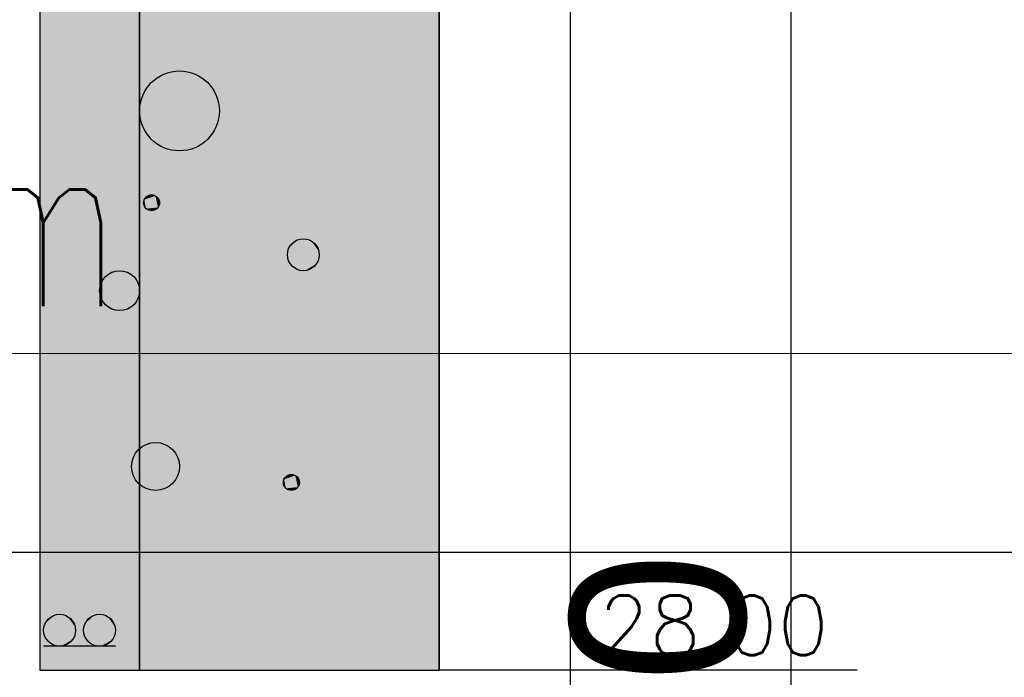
# Model space of a CAD drawing. Header units: metres. Extents: x 3458045 to 3462392, y 5482308 to 5484762.
# Tile 228 of 256: x 3460107.8 to 3460112.73, y 5483984.16 to 5483987.45. Entities that reach past the tile are written whole.
import ezdxf

# ---------------------------------------------------------------- set-up
doc = ezdxf.new("R2010")
doc.units = ezdxf.units.M
doc.header["$PDMODE"] = 3
doc.header["$PDSIZE"] = 0.1
doc.linetypes.add('AUSGEZOGEN', pattern=[2, 1, 1])
doc.layers.get('0').update_dxf_attribs({"linetype": 'CONTINUOUS'})
doc.layers.get('DEFPOINTS').update_dxf_attribs({"linetype": 'CONTINUOUS'})
doc.layers.add('BAUER_BK 2014', color=1, linetype='CONTINUOUS')
doc.layers.add('SP_VERM', color=1, linetype='CONTINUOUS')
for name, color, linetype, lineweight in [('SP_Höhenplan-Beschriftung-Linien', 2, 'CONTINUOUS', 25), ('SP_Höhenplan-Beschriftung-Linien-Bestandsgelände', 7, 'CONTINUOUS', 25), ('SP_Höhenplan-Beschriftung-Text', 2, 'CONTINUOUS', 25)]:
    doc.layers.add(name, color=color, linetype=linetype, lineweight=lineweight)
doc.styles.add('K_ISOCP', font='k_isocp.shx')
doc.styles.add('ROMANS', font='ROMANS')
doc.styles.add('SP_F', font='romans.shx', dxfattribs={"width": 0.7, "bigfont": 'sp_f.shx'})
doc.dimstyles.new('SOFI35$0', dxfattribs={"dimtxt": 3.5, "dimasz": 0.35, "dimexe": 0.9, "dimexo": 0.625, "dimgap": 0.945, "dimtad": 1, "dimdec": 3, "dimrnd": 0.001, "dimzin": 1, "dimdsep": 46, "dimtxsty": 'SP_F', "dimblk1": 'SOF_BEMSTR1', "dimblk2": 'SOF_BEMSTR2', "dimsah": 1, "dimcen": 3.5, "dimse1": 1, "dimse2": 1, "dimclrd": 1, "dimclre": 1, "dimclrt": 2, "dimaunit": 2, "dimazin": 0, "dimtfac": 1, "dimtdec": 3, "dimtmove": 0, "dimatfit": 3, "dimfxl": 1, "dimtolj": 1, "dimtzin": 0, "dimlwd": 0, "dimlwe": 0, "dimarcsym": 0})

# ---------------------------------------------------------------- blocks, each defined once
blk = doc.blocks.new('SOF_BEMSTR1')
at = {"color": 0, "linetype": 'ByBlock', "lineweight": -2}
for p, q in [((0, 20), (0, -8.5)), ((3.535, 3.535), (-3.535, -3.535)), ((-5, 0), (5, 0))]:
    blk.add_line(p, q, dxfattribs=at)
blk = doc.blocks.new('SOF_BEMSTR2')
at = {"color": 0, "linetype": 'ByBlock', "lineweight": -2}
for p, q in [((0, -20), (0, 8.5)), ((3.535, 3.535), (-3.535, -3.535)), ((-5, 0), (5, 0))]:
    blk.add_line(p, q, dxfattribs=at)
blk = doc.blocks.new('*D143')
at = {"layer": 'DEFPOINTS', "color": 0, "linetype": 'AUSGEZOGEN', "transparency": 16777216}
for p in [(3460025.0179, 5483991.6475), (3460180.5579, 5483987.6961), (3460025.0179, 5483985.7834)]:
    blk.add_point(p, dxfattribs=at)
at = {"layer": 'SP_VERM', "color": 1, "linetype": 'AUSGEZOGEN', "lineweight": 0, "transparency": 16777216}
blk.add_line((3460180.4704, 5483985.7834), (3460025.1054, 5483985.7834), dxfattribs=at)
at = {"layer": 'SP_VERM', "color": 1, "linetype": 'AUSGEZOGEN', "lineweight": 0, "transparency": 16777216, "xscale": 0.08750000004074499, "yscale": 0.08750000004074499, "zscale": 0.08750000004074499, "rotation": 180}
blk.add_blockref('SOF_BEMSTR2', (3460025.0179, 5483985.7834), dxfattribs=at)
at = {"layer": 'SP_VERM', "color": 1, "linetype": 'AUSGEZOGEN', "lineweight": 0, "transparency": 16777216, "xscale": 0.08750000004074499, "yscale": 0.08750000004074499, "zscale": 0.08750000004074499}
blk.add_blockref('SOF_BEMSTR1', (3460180.5579, 5483985.7834), dxfattribs=at)
at = {"layer": 'SP_VERM', "color": 2, "linetype": 'AUSGEZOGEN', "transparency": 16777216, "insert": (3460102.7879, 5483986.4571), "char_height": 0.875, "attachment_point": 5, "style": 'SP_F'}
blk.add_mtext('\\A1;\\A1;Tunnelabschitt = 155.54{\\H.7x;\\S^ ;}m', dxfattribs=at)

msp = doc.modelspace()

# ---------------------------------------------------------------- linework, layer by layer
at = {"layer": 'BAUER_BK 2014', "color": 7, "linetype": 'Continuous'}
for points in [[(3460107.9022, 5484012.1971), (3460107.9022, 5483984.1971)], [(3460109.9022, 5484012.1971), (3460109.9022, 5483984.1971)], [(3460109.9022, 5483984.1971), (3460109.9022, 5483989.7971), (3460107.9022, 5483989.7971), (3460107.9022, 5483984.1971), (3460109.9022, 5483984.1971)], [(3460108.2822, 5483984.3171), (3460107.9222, 5483984.3171)], [(3460107.9022, 5483984.1971), (3460109.9022, 5483984.1971)], [(3460111.9941, 5483984.1971), (3460110.9022, 5483984.1971), (3460110.3022, 5483984.1971), (3460109.9022, 5483984.1971)]]:
    msp.add_lwpolyline(points, dxfattribs=at)
at = {"layer": 'BAUER_BK 2014', "color": 50, "linetype": 'Continuous'}
msp.add_lwpolyline([(3460108.4022, 5483984.1971), (3460108.4022, 5483989.7971), (3460107.9022, 5483989.7971), (3460107.9022, 5483984.1971), (3460108.4022, 5483984.1971)], dxfattribs=at)
at = {"layer": 'BAUER_BK 2014', "color": 30, "linetype": 'Continuous'}
msp.add_lwpolyline([(3460109.9022, 5483984.1971), (3460109.9022, 5483989.7971), (3460108.4022, 5483989.7971), (3460108.4022, 5483984.1971), (3460109.9022, 5483984.1971)], dxfattribs=at)
at = {"layer": 'BAUER_BK 2014', "color": 7, "linetype": 'Continuous'}
for centre, radius in [((3460108.6022, 5483986.9971), 0.2), ((3460108.4622, 5483986.5371), 0.04), ((3460109.2222, 5483986.2771), 0.08), ((3460108.3022, 5483986.0971), 0.1), ((3460108.4822, 5483985.2171), 0.12), ((3460109.1622, 5483985.1371), 0.04), ((3460108.0022, 5483984.3971), 0.08), ((3460108.2022, 5483984.3971), 0.08)]:
    msp.add_circle(centre, radius, dxfattribs=at)
at = {"layer": 'BAUER_BK 2014', "color": 50, "linetype": 'Continuous'}
msp.add_solid([(3460108.4022, 5483984.1971), (3460108.4022, 5483989.7971), (3460107.9022, 5483984.1971), (3460107.9022, 5483989.7971)], dxfattribs=at)
at = {"layer": 'BAUER_BK 2014', "color": 30, "linetype": 'Continuous'}
msp.add_solid([(3460109.9022, 5483984.1971), (3460109.9022, 5483989.7971), (3460108.4022, 5483984.1971), (3460108.4022, 5483989.7971)], dxfattribs=at)
at = {"layer": 'BAUER_BK 2014', "color": 7, "linetype": 'Continuous'}
for points in [[(3460108.4222, 5483986.5371), (3460108.4222, 5483986.5455), (3460108.4262, 5483986.5534)], [(3460108.4262, 5483986.5209), (3460108.4222, 5483986.5371), (3460108.4262, 5483986.5534)], [(3460108.4262, 5483986.5534), (3460108.4342, 5483986.5669), (3460108.4502, 5483986.5752)], [(3460108.4262, 5483986.5534), (3460108.4502, 5483986.5752), (3460108.4822, 5483986.5718)], [(3460108.4342, 5483986.5074), (3460108.4262, 5483986.5534), (3460108.4822, 5483986.5718)], [(3460108.4262, 5483986.5534), (3460108.4302, 5483986.5607), (3460108.4342, 5483986.5669)], [(3460108.4342, 5483986.5074), (3460108.4262, 5483986.5209), (3460108.4262, 5483986.5534)], [(3460108.4342, 5483986.5669), (3460108.4422, 5483986.5718), (3460108.4502, 5483986.5752)], [(3460108.4822, 5483986.5718), (3460108.4942, 5483986.5136), (3460108.4342, 5483986.5074)], [(3460108.4502, 5483986.5752), (3460108.4582, 5483986.5769), (3460108.4662, 5483986.5769)], [(3460108.4502, 5483986.5752), (3460108.4662, 5483986.5769), (3460108.4822, 5483986.5718)], [(3460108.4662, 5483986.5769), (3460108.4742, 5483986.5752), (3460108.4822, 5483986.5718)], [(3460108.4822, 5483986.5718), (3460108.4882, 5483986.5669), (3460108.4942, 5483986.5607)], [(3460108.4822, 5483986.5718), (3460108.4942, 5483986.5607), (3460108.5002, 5483986.5455)], [(3460108.4822, 5483986.5718), (3460108.5002, 5483986.5455), (3460108.4942, 5483986.5136)], [(3460108.4942, 5483986.5607), (3460108.4982, 5483986.5534), (3460108.5002, 5483986.5455)], [(3460108.4342, 5483986.5074), (3460108.4302, 5483986.5136), (3460108.4262, 5483986.5209)], [(3460108.4942, 5483986.5136), (3460108.4662, 5483986.4974), (3460108.4342, 5483986.5074)], [(3460108.4502, 5483986.4991), (3460108.4422, 5483986.5025), (3460108.4342, 5483986.5074)], [(3460108.4662, 5483986.4974), (3460108.4502, 5483986.4991), (3460108.4342, 5483986.5074)], [(3460108.4942, 5483986.5136), (3460108.4822, 5483986.5025), (3460108.4662, 5483986.4974)], [(3460108.4822, 5483986.5025), (3460108.4742, 5483986.4991), (3460108.4662, 5483986.4974)], [(3460108.4942, 5483986.5136), (3460108.4882, 5483986.5074), (3460108.4822, 5483986.5025)], [(3460108.5002, 5483986.5455), (3460108.5002, 5483986.5288), (3460108.4942, 5483986.5136)], [(3460108.5002, 5483986.5288), (3460108.4982, 5483986.5209), (3460108.4942, 5483986.5136)], [(3460108.5002, 5483986.5455), (3460108.5022, 5483986.5371), (3460108.5002, 5483986.5288)], [(3460108.4662, 5483986.4974), (3460108.4582, 5483986.4974), (3460108.4502, 5483986.4991)], [(3460109.1962, 5483986.3532), (3460109.2142, 5483986.3567), (3460109.2302, 5483986.3567)], [(3460109.1962, 5483986.3532), (3460109.2302, 5483986.3567), (3460109.2622, 5483986.3464)], [(3460109.2302, 5483986.3567), (3460109.2462, 5483986.3532), (3460109.2622, 5483986.3464)], [(3460109.1422, 5483986.2771), (3460109.1442, 5483986.2938), (3460109.1482, 5483986.3097)], [(3460109.1482, 5483986.2446), (3460109.1422, 5483986.2771), (3460109.1482, 5483986.3097)], [(3460109.1482, 5483986.3097), (3460109.1682, 5483986.3366), (3460109.1962, 5483986.3532)], [(3460109.1482, 5483986.3097), (3460109.1962, 5483986.3532), (3460109.2622, 5483986.3464)], [(3460109.1682, 5483986.2177), (3460109.1482, 5483986.3097), (3460109.2622, 5483986.3464)], [(3460109.1482, 5483986.3097), (3460109.1562, 5483986.3242), (3460109.1682, 5483986.3366)], [(3460109.1682, 5483986.2177), (3460109.1482, 5483986.2446), (3460109.1482, 5483986.3097)], [(3460109.1682, 5483986.3366), (3460109.1822, 5483986.3464), (3460109.1962, 5483986.3532)], [(3460109.2622, 5483986.3464), (3460109.2862, 5483986.2301), (3460109.1682, 5483986.2177)], [(3460109.2622, 5483986.3464), (3460109.2762, 5483986.3366), (3460109.2862, 5483986.3242)], [(3460109.2622, 5483986.3464), (3460109.2862, 5483986.3242), (3460109.3002, 5483986.2938)], [(3460109.2622, 5483986.3464), (3460109.3002, 5483986.2938), (3460109.2862, 5483986.2301)], [(3460109.2862, 5483986.3242), (3460109.2942, 5483986.3097), (3460109.3002, 5483986.2938)], [(3460109.3002, 5483986.2938), (3460109.3002, 5483986.2605), (3460109.2862, 5483986.2301)], [(3460109.3002, 5483986.2605), (3460109.2942, 5483986.2446), (3460109.2862, 5483986.2301)], [(3460109.3002, 5483986.2938), (3460109.3022, 5483986.2771), (3460109.3002, 5483986.2605)], [(3460109.1682, 5483986.2177), (3460109.1562, 5483986.2301), (3460109.1482, 5483986.2446)], [(3460109.2862, 5483986.2301), (3460109.2302, 5483986.1976), (3460109.1682, 5483986.2177)], [(3460109.1962, 5483986.2011), (3460109.1822, 5483986.2079), (3460109.1682, 5483986.2177)], [(3460109.2302, 5483986.1976), (3460109.1962, 5483986.2011), (3460109.1682, 5483986.2177)], [(3460109.2862, 5483986.2301), (3460109.2622, 5483986.2079), (3460109.2302, 5483986.1976)], [(3460109.2622, 5483986.2079), (3460109.2462, 5483986.2011), (3460109.2302, 5483986.1976)], [(3460109.2862, 5483986.2301), (3460109.2762, 5483986.2177), (3460109.2622, 5483986.2079)], [(3460109.2302, 5483986.1976), (3460109.2142, 5483986.1976), (3460109.1962, 5483986.2011)], [(3460108.3722, 5483985.2659), (3460108.4022, 5483985.3063), (3460108.4442, 5483985.3313)], [(3460108.3722, 5483985.2659), (3460108.4442, 5483985.3313), (3460108.5422, 5483985.3211)], [(3460108.4022, 5483985.128), (3460108.3722, 5483985.2659), (3460108.5422, 5483985.3211)], [(3460108.4022, 5483985.3063), (3460108.4222, 5483985.3211), (3460108.4442, 5483985.3313)], [(3460108.5422, 5483985.3211), (3460108.5782, 5483985.1466), (3460108.4022, 5483985.128)], [(3460108.4442, 5483985.3313), (3460108.4702, 5483985.3365), (3460108.4942, 5483985.3365)], [(3460108.4442, 5483985.3313), (3460108.4942, 5483985.3365), (3460108.5422, 5483985.3211)], [(3460108.4942, 5483985.3365), (3460108.5182, 5483985.3313), (3460108.5422, 5483985.3211)], [(3460108.5422, 5483985.3211), (3460108.5622, 5483985.3063), (3460108.5782, 5483985.2877)], [(3460108.5422, 5483985.3211), (3460108.5782, 5483985.2877), (3460108.6002, 5483985.2421)], [(3460108.5422, 5483985.3211), (3460108.6002, 5483985.2421), (3460108.5782, 5483985.1466)], [(3460108.3722, 5483985.2659), (3460108.3842, 5483985.2877), (3460108.4022, 5483985.3063)], [(3460108.5782, 5483985.2877), (3460108.5922, 5483985.2659), (3460108.6002, 5483985.2421)], [(3460108.3622, 5483985.2171), (3460108.3642, 5483985.2421), (3460108.3722, 5483985.2659)], [(3460108.3722, 5483985.1683), (3460108.3622, 5483985.2171), (3460108.3722, 5483985.2659)], [(3460108.4022, 5483985.128), (3460108.3722, 5483985.1683), (3460108.3722, 5483985.2659)], [(3460108.6002, 5483985.2421), (3460108.6002, 5483985.1922), (3460108.5782, 5483985.1466)], [(3460108.6002, 5483985.2421), (3460108.6022, 5483985.2171), (3460108.6002, 5483985.1922)], [(3460108.6002, 5483985.1922), (3460108.5922, 5483985.1683), (3460108.5782, 5483985.1466)], [(3460109.1262, 5483985.1534), (3460109.1342, 5483985.1669), (3460109.1502, 5483985.1752)], [(3460109.1262, 5483985.1534), (3460109.1502, 5483985.1752), (3460109.1822, 5483985.1718)], [(3460109.1342, 5483985.1074), (3460109.1262, 5483985.1534), (3460109.1822, 5483985.1718)], [(3460109.1342, 5483985.1669), (3460109.1422, 5483985.1718), (3460109.1502, 5483985.1752)], [(3460109.1822, 5483985.1718), (3460109.1942, 5483985.1136), (3460109.1342, 5483985.1074)], [(3460109.1502, 5483985.1752), (3460109.1582, 5483985.1769), (3460109.1662, 5483985.1769)], [(3460109.1502, 5483985.1752), (3460109.1662, 5483985.1769), (3460109.1822, 5483985.1718)], [(3460109.1662, 5483985.1769), (3460109.1742, 5483985.1752), (3460109.1822, 5483985.1718)], [(3460109.1822, 5483985.1718), (3460109.1882, 5483985.1669), (3460109.1942, 5483985.1607)], [(3460109.1822, 5483985.1718), (3460109.1942, 5483985.1607), (3460109.2002, 5483985.1455)], [(3460109.1822, 5483985.1718), (3460109.2002, 5483985.1455), (3460109.1942, 5483985.1136)], [(3460108.4022, 5483985.128), (3460108.3842, 5483985.1466), (3460108.3722, 5483985.1683)], [(3460108.5782, 5483985.1466), (3460108.4942, 5483985.0978), (3460108.4022, 5483985.128)], [(3460108.4442, 5483985.103), (3460108.4222, 5483985.1132), (3460108.4022, 5483985.128)], [(3460108.4942, 5483985.0978), (3460108.4442, 5483985.103), (3460108.4022, 5483985.128)], [(3460108.5782, 5483985.1466), (3460108.5422, 5483985.1132), (3460108.4942, 5483985.0978)], [(3460108.5782, 5483985.1466), (3460108.5622, 5483985.128), (3460108.5422, 5483985.1132)], [(3460109.1222, 5483985.1371), (3460109.1222, 5483985.1455), (3460109.1262, 5483985.1534)], [(3460109.1262, 5483985.1209), (3460109.1222, 5483985.1371), (3460109.1262, 5483985.1534)], [(3460109.1262, 5483985.1534), (3460109.1302, 5483985.1607), (3460109.1342, 5483985.1669)], [(3460109.1342, 5483985.1074), (3460109.1262, 5483985.1209), (3460109.1262, 5483985.1534)], [(3460109.1942, 5483985.1607), (3460109.1982, 5483985.1534), (3460109.2002, 5483985.1455)], [(3460109.2002, 5483985.1455), (3460109.2002, 5483985.1288), (3460109.1942, 5483985.1136)], [(3460109.2002, 5483985.1288), (3460109.1982, 5483985.1209), (3460109.1942, 5483985.1136)], [(3460109.2002, 5483985.1455), (3460109.2022, 5483985.1371), (3460109.2002, 5483985.1288)], [(3460108.4942, 5483985.0978), (3460108.4702, 5483985.0978), (3460108.4442, 5483985.103)], [(3460108.5422, 5483985.1132), (3460108.5182, 5483985.103), (3460108.4942, 5483985.0978)], [(3460109.1342, 5483985.1074), (3460109.1302, 5483985.1136), (3460109.1262, 5483985.1209)], [(3460109.1942, 5483985.1136), (3460109.1662, 5483985.0974), (3460109.1342, 5483985.1074)], [(3460109.1502, 5483985.0991), (3460109.1422, 5483985.1025), (3460109.1342, 5483985.1074)], [(3460109.1662, 5483985.0974), (3460109.1502, 5483985.0991), (3460109.1342, 5483985.1074)], [(3460109.1662, 5483985.0974), (3460109.1582, 5483985.0974), (3460109.1502, 5483985.0991)], [(3460109.1942, 5483985.1136), (3460109.1822, 5483985.1025), (3460109.1662, 5483985.0974)], [(3460109.1822, 5483985.1025), (3460109.1742, 5483985.0991), (3460109.1662, 5483985.0974)], [(3460109.1942, 5483985.1136), (3460109.1882, 5483985.1074), (3460109.1822, 5483985.1025)], [(3460107.9282, 5483984.4297), (3460107.9482, 5483984.4566), (3460107.9762, 5483984.4732)], [(3460107.9282, 5483984.4297), (3460107.9762, 5483984.4732), (3460108.0422, 5483984.4664)], [(3460107.9482, 5483984.3377), (3460107.9282, 5483984.4297), (3460108.0422, 5483984.4664)], [(3460107.9282, 5483984.4297), (3460107.9362, 5483984.4442), (3460107.9482, 5483984.4566)], [(3460107.9482, 5483984.4566), (3460107.9622, 5483984.4664), (3460107.9762, 5483984.4732)], [(3460108.0422, 5483984.4664), (3460108.0662, 5483984.3501), (3460107.9482, 5483984.3377)], [(3460107.9762, 5483984.4732), (3460107.9942, 5483984.4767), (3460108.0102, 5483984.4767)], [(3460107.9762, 5483984.4732), (3460108.0102, 5483984.4767), (3460108.0422, 5483984.4664)], [(3460108.0102, 5483984.4767), (3460108.0262, 5483984.4732), (3460108.0422, 5483984.4664)], [(3460108.0422, 5483984.4664), (3460108.0562, 5483984.4566), (3460108.0662, 5483984.4442)], [(3460108.0422, 5483984.4664), (3460108.0662, 5483984.4442), (3460108.0802, 5483984.4138)], [(3460108.0422, 5483984.4664), (3460108.0802, 5483984.4138), (3460108.0662, 5483984.3501)], [(3460108.0662, 5483984.4442), (3460108.0742, 5483984.4297), (3460108.0802, 5483984.4138)], [(3460108.1282, 5483984.4297), (3460108.1482, 5483984.4566), (3460108.1762, 5483984.4732)], [(3460108.1282, 5483984.4297), (3460108.1762, 5483984.4732), (3460108.2422, 5483984.4664)], [(3460108.1482, 5483984.3377), (3460108.1282, 5483984.4297), (3460108.2422, 5483984.4664)], [(3460108.1282, 5483984.4297), (3460108.1362, 5483984.4442), (3460108.1482, 5483984.4566)], [(3460108.1482, 5483984.4566), (3460108.1622, 5483984.4664), (3460108.1762, 5483984.4732)], [(3460108.2422, 5483984.4664), (3460108.2662, 5483984.3501), (3460108.1482, 5483984.3377)], [(3460108.1762, 5483984.4732), (3460108.1942, 5483984.4767), (3460108.2102, 5483984.4767)], [(3460108.1762, 5483984.4732), (3460108.2102, 5483984.4767), (3460108.2422, 5483984.4664)], [(3460108.2102, 5483984.4767), (3460108.2262, 5483984.4732), (3460108.2422, 5483984.4664)], [(3460108.2422, 5483984.4664), (3460108.2562, 5483984.4566), (3460108.2662, 5483984.4442)], [(3460108.2422, 5483984.4664), (3460108.2662, 5483984.4442), (3460108.2802, 5483984.4138)], [(3460108.2422, 5483984.4664), (3460108.2802, 5483984.4138), (3460108.2662, 5483984.3501)], [(3460108.2662, 5483984.4442), (3460108.2742, 5483984.4297), (3460108.2802, 5483984.4138)], [(3460107.9222, 5483984.3971), (3460107.9242, 5483984.4138), (3460107.9282, 5483984.4297)], [(3460107.9282, 5483984.3646), (3460107.9222, 5483984.3971), (3460107.9282, 5483984.4297)], [(3460107.9482, 5483984.3377), (3460107.9282, 5483984.3646), (3460107.9282, 5483984.4297)], [(3460108.0802, 5483984.4138), (3460108.0802, 5483984.3805), (3460108.0662, 5483984.3501)], [(3460108.0802, 5483984.4138), (3460108.0822, 5483984.3971), (3460108.0802, 5483984.3805)], [(3460108.1222, 5483984.3971), (3460108.1242, 5483984.4138), (3460108.1282, 5483984.4297)], [(3460108.1282, 5483984.3646), (3460108.1222, 5483984.3971), (3460108.1282, 5483984.4297)], [(3460108.1482, 5483984.3377), (3460108.1282, 5483984.3646), (3460108.1282, 5483984.4297)], [(3460108.2802, 5483984.4138), (3460108.2802, 5483984.3805), (3460108.2662, 5483984.3501)], [(3460108.2802, 5483984.4138), (3460108.2822, 5483984.3971), (3460108.2802, 5483984.3805)], [(3460107.9482, 5483984.3377), (3460107.9362, 5483984.3501), (3460107.9282, 5483984.3646)], [(3460108.0662, 5483984.3501), (3460108.0102, 5483984.3176), (3460107.9482, 5483984.3377)], [(3460107.9762, 5483984.3211), (3460107.9622, 5483984.3279), (3460107.9482, 5483984.3377)], [(3460108.0102, 5483984.3176), (3460107.9762, 5483984.3211), (3460107.9482, 5483984.3377)], [(3460108.0662, 5483984.3501), (3460108.0422, 5483984.3279), (3460108.0102, 5483984.3176)], [(3460108.0662, 5483984.3501), (3460108.0562, 5483984.3377), (3460108.0422, 5483984.3279)], [(3460108.0802, 5483984.3805), (3460108.0742, 5483984.3646), (3460108.0662, 5483984.3501)], [(3460108.1482, 5483984.3377), (3460108.1362, 5483984.3501), (3460108.1282, 5483984.3646)], [(3460108.2662, 5483984.3501), (3460108.2102, 5483984.3176), (3460108.1482, 5483984.3377)], [(3460108.1762, 5483984.3211), (3460108.1622, 5483984.3279), (3460108.1482, 5483984.3377)], [(3460108.2102, 5483984.3176), (3460108.1762, 5483984.3211), (3460108.1482, 5483984.3377)], [(3460108.2662, 5483984.3501), (3460108.2422, 5483984.3279), (3460108.2102, 5483984.3176)], [(3460108.2662, 5483984.3501), (3460108.2562, 5483984.3377), (3460108.2422, 5483984.3279)], [(3460108.2802, 5483984.3805), (3460108.2742, 5483984.3646), (3460108.2662, 5483984.3501)], [(3460108.0102, 5483984.3176), (3460107.9942, 5483984.3176), (3460107.9762, 5483984.3211)], [(3460108.0422, 5483984.3279), (3460108.0262, 5483984.3211), (3460108.0102, 5483984.3176)], [(3460108.2102, 5483984.3176), (3460108.1942, 5483984.3176), (3460108.1762, 5483984.3211)], [(3460108.2422, 5483984.3279), (3460108.2262, 5483984.3211), (3460108.2102, 5483984.3176)]]:
    msp.add_solid(points, dxfattribs=at)
at = {"layer": 'SP_Höhenplan-Beschriftung-Linien', "color": 1, "linetype": 'ByBlock'}
msp.add_line((3460110.5579, 5483997.0157), (3460110.5579, 5483965.6286), dxfattribs=at)
at = {"layer": 'SP_Höhenplan-Beschriftung-Linien', "color": 3}
msp.add_line((3460406.594, 5483984.7871), (3459990.95, 5483984.7871), dxfattribs=at)
at = {"layer": 'SP_Höhenplan-Beschriftung-Linien-Bestandsgelände'}
msp.add_line((3460111.6622, 5484012.3801), (3460111.6622, 5483960.8389), dxfattribs=at)

# ---------------------------------------------------------------- texts
at = {"layer": 'BAUER_BK 2014', "color": 7, "style": 'ROMANS'}
msp.add_text('28.00', height=0.29916, dxfattribs=at).set_placement((3460110.6988, 5483984.2719))
at = {"layer": 'SP_Höhenplan-Beschriftung-Text', "style": 'K_ISOCP'}
msp.add_text('0+107.50', height=0.875, rotation=270, dxfattribs=at).set_placement((3460110.5579, 5483984.7871))

# ---------------------------------------------------------------- dimensions: what is measured, and where the dimension line sits
at = {"layer": 'SP_VERM', "color": 1, "linetype": 'AUSGEZOGEN'}
dim = msp.add_linear_dim(base=(3460025.0179, 5483985.7834), p1=(3460180.5579, 5483987.6961), p2=(3460025.0179, 5483991.6475), angle=180, text='\\A1;Tunnelabschitt = 155.54{\\H.7x;\\S^ ;}m', dimstyle='SOFI35$0', override={"dimpost": 'Tunnelabschitt = <>m'}, dxfattribs=at)
dim.commit()
dim.dimension.update_dxf_attribs({"geometry": '*D143', "text_midpoint": (3460102.7879, 5483986.4571)})

doc.saveas('drawing.dxf')
